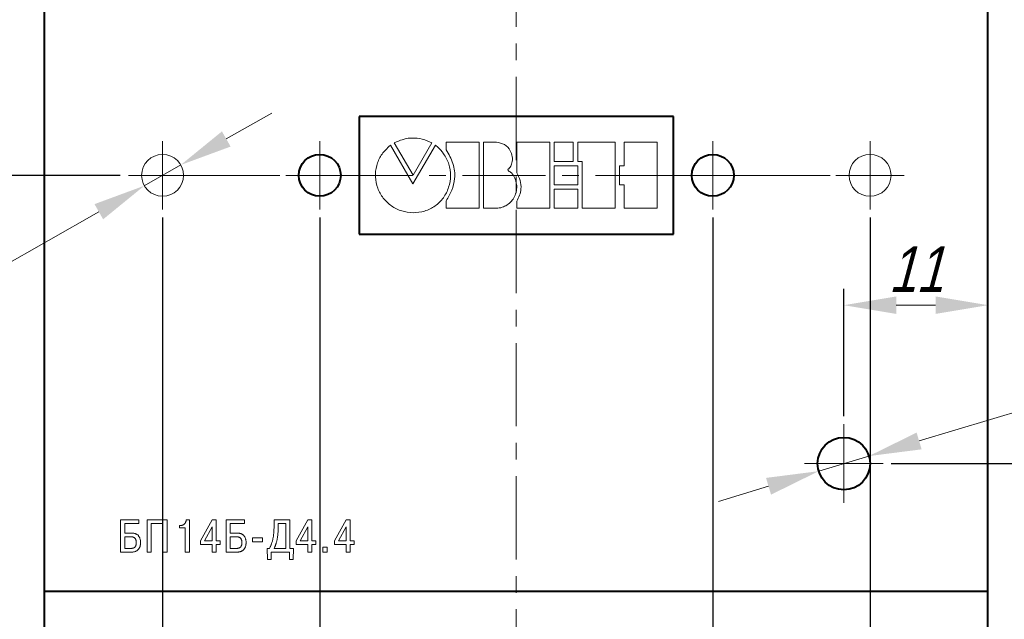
# Model space of a CAD drawing. Header units: millimetres. Extents: x 2146 to 2591, y 1129 to 1436.
# Tile 5 of 10: x 2211 to 2286, y 1296 to 1342. Entities that reach past the tile are written whole.
import ezdxf

# ---------------------------------------------------------------- set-up
doc = ezdxf.new("R2010")
doc.units = ezdxf.units.MM
doc.linetypes.add('ACAD_ISO05W100', pattern=[33, 24, -3, 0, -3, 0, -3])
doc.linetypes.add('CENTER', pattern=[10.16, 6.35, -1.27, 1.27, -1.27])
for name, color, linetype, lineweight in [('main', 5, 'Continuous', 40), ('size', 7, 'Continuous', 13), ('text', 7, 'Continuous', 18), ('ОСЕВЫЕ', 1, 'CENTER', 15)]:
    doc.layers.add(name, color=color, linetype=linetype, lineweight=lineweight)
doc.styles.add('K5_TEXTSTYLE', font='win_eskd.shx', dxfattribs={"width": 0.8, "oblique": 15, "height": 3.5})
doc.dimstyles.new('ISO-25', dxfattribs={"dimtxt": 3.5, "dimasz": 4, "dimexe": 1.25, "dimexo": 0.625, "dimgap": 1, "dimtad": 1, "dimdec": 1, "dimrnd": 0.5, "dimtxsty": 'K5_TEXTSTYLE', "dimcen": 0, "dimclrd": 256, "dimclrt": 256, "dimadec": 0, "dimazin": 2, "dimtfac": 1, "dimtdec": 1, "dimtmove": 0, "dimatfit": 1, "dimfxl": 1, "dimlwd": -1, "dimarcsym": 2})
doc.dimstyles.get("Standard").update_dxf_attribs({"dimtxt": 3.5, "dimasz": 4, "dimexe": 1.25, "dimexo": 0.0625, "dimgap": 1, "dimtad": 1, "dimtoh": 1, "dimdec": 1, "dimrnd": 0.5, "dimtxsty": 'K5_TEXTSTYLE', "dimcen": 0.09, "dimclrd": 256, "dimclrt": 256, "dimadec": 0, "dimazin": 2, "dimtfac": 1, "dimtdec": 1, "dimtmove": 1, "dimatfit": 1, "dimfxl": 1, "dimtolj": 1, "dimtzin": 0, "dimlwd": -1, "dimlwe": -1, "dimarcsym": 0})

# ---------------------------------------------------------------- blocks, each defined once
blk = doc.blocks.new('*D8')
at = {"layer": 'Defpoints', "color": 0}
for p in [(2214.158, 1365.702), (2191.158, 1275.702), (2214.158, 1275.702)]:
    blk.add_point(p, dxfattribs=at)
at = {"layer": 'size', "color": 0, "lineweight": -2}
for p, q in [((2213.533, 1365.702), (2189.908, 1365.702)), ((2213.533, 1275.702), (2189.908, 1275.702))]:
    blk.add_line(p, q, dxfattribs=at)
at = {"layer": 'size'}
blk.add_line((2191.158, 1361.702), (2191.158, 1279.702), dxfattribs=at)
for points in [[(2191.825, 1361.702), (2190.491, 1361.702), (2191.158, 1365.702)], [(2190.491, 1279.702), (2191.825, 1279.702), (2191.158, 1275.702)]]:
    blk.add_solid(points, dxfattribs=at)
at = {"layer": 'size', "linetype": 'ACAD_ISO05W100', "insert": (2188.307, 1320.702), "char_height": 3.5, "attachment_point": 5, "rotation": 90, "style": 'K5_TEXTSTYLE'}
blk.add_mtext('90', dxfattribs=at)
blk = doc.blocks.new('*D19')
at = {"layer": 'Defpoints', "color": 0}
for p in [(2274.158, 1319.793), (2274.158, 1310.702), (2285.158, 1307.702)]:
    blk.add_point(p, dxfattribs=at)
at = {"layer": 'size', "color": 0, "lineweight": -2}
for p, q in [((2274.158, 1311.327), (2274.158, 1321.043)), ((2285.158, 1308.327), (2285.158, 1321.043))]:
    blk.add_line(p, q, dxfattribs=at)
at = {"layer": 'size'}
blk.add_line((2281.158, 1319.793), (2278.158, 1319.793), dxfattribs=at)
for points in [[(2278.158, 1320.46), (2278.158, 1319.126), (2274.158, 1319.793)], [(2281.158, 1319.126), (2281.158, 1320.46), (2285.158, 1319.793)]]:
    blk.add_solid(points, dxfattribs=at)
at = {"layer": 'size', "linetype": 'ACAD_ISO05W100', "insert": (2279.658, 1322.543), "char_height": 3.5, "attachment_point": 5, "style": 'K5_TEXTSTYLE'}
blk.add_mtext('11', dxfattribs=at)
blk = doc.blocks.new('*D20')
at = {"layer": 'Defpoints', "color": 0}
for p in [(2277.158, 1307.702), (2295.158, 1307.702), (2284.158, 1275.702)]:
    blk.add_point(p, dxfattribs=at)
at = {"layer": 'size', "color": 0, "lineweight": -2}
for p, q in [((2277.783, 1307.702), (2296.408, 1307.702)), ((2284.783, 1275.702), (2296.408, 1275.702))]:
    blk.add_line(p, q, dxfattribs=at)
at = {"layer": 'size'}
blk.add_line((2295.158, 1279.702), (2295.158, 1303.702), dxfattribs=at)
for points in [[(2295.825, 1303.702), (2294.491, 1303.702), (2295.158, 1307.702)], [(2294.491, 1279.702), (2295.825, 1279.702), (2295.158, 1275.702)]]:
    blk.add_solid(points, dxfattribs=at)
at = {"layer": 'size', "linetype": 'ACAD_ISO05W100', "insert": (2292.2, 1291.702), "char_height": 3.5, "attachment_point": 5, "rotation": 90, "style": 'K5_TEXTSTYLE'}
blk.add_mtext('32', dxfattribs=at)
blk = doc.blocks.new('*D21')
at = {"layer": 'Defpoints', "color": 0}
for p in [(2276.073, 1308.278), (2272.243, 1307.126)]:
    blk.add_point(p, dxfattribs=at)
at = {"layer": 'size'}
for p, q in [((2295.123, 1314.007), (2279.904, 1309.43)), ((2301.051, 1314.007), (2295.123, 1314.007)), ((2272.243, 1307.126), (2276.073, 1308.278)), ((2268.412, 1305.974), (2264.582, 1304.822))]:
    blk.add_line(p, q, dxfattribs=at)
for points in [[(2279.712, 1310.068), (2280.096, 1308.791), (2276.073, 1308.278)], [(2268.604, 1305.335), (2268.22, 1306.612), (2272.243, 1307.126)]]:
    blk.add_solid(points, dxfattribs=at)
at = {"layer": 'size', "linetype": 'ACAD_ISO05W100', "insert": (2298.587, 1316.757), "char_height": 3.5, "attachment_point": 5, "style": 'K5_TEXTSTYLE'}
blk.add_mtext('\\A1;%%c4', dxfattribs=at)
blk = doc.blocks.new('_Oblique')
at = {"color": 0, "linetype": 'ByBlock', "lineweight": -2}
blk.add_line((-0.5, -0.5), (0.5, 0.5), dxfattribs=at)
blk = doc.blocks.new('*D36')
at = {"layer": 'Defpoints', "color": 0}
for p in [(2222.158, 1327.102), (2234.158, 1327.102), (2222.158, 1250.702)]:
    blk.add_point(p, dxfattribs=at)
at = {"layer": 'size', "color": 0, "lineweight": -2}
for p, q in [((2222.158, 1326.477), (2222.158, 1249.452)), ((2234.158, 1326.477), (2234.158, 1249.452))]:
    blk.add_line(p, q, dxfattribs=at)
at = {"layer": 'size'}
blk.add_line((2230.158, 1250.702), (2222.158, 1250.702), dxfattribs=at)
blk.add_solid([(2230.158, 1250.035), (2230.158, 1251.368), (2234.158, 1250.702)], dxfattribs=at)
at = {"layer": 'size', "xscale": 4, "yscale": 4, "zscale": 4, "rotation": 180}
blk.add_blockref('_Oblique', (2222.158, 1250.702), dxfattribs=at)
at = {"layer": 'size', "linetype": 'ACAD_ISO05W100', "insert": (2228.048, 1253.587), "char_height": 3.5, "attachment_point": 5, "style": 'K5_TEXTSTYLE'}
blk.add_mtext('12', dxfattribs=at)
blk = doc.blocks.new('*D59')
at = {"layer": 'Defpoints', "color": 0}
for p in [(2203.158, 1365.702), (2214.158, 1365.702), (2219.558, 1329.702)]:
    blk.add_point(p, dxfattribs=at)
at = {"layer": 'size', "color": 0, "lineweight": -2}
for p, q in [((2213.533, 1365.702), (2201.908, 1365.702)), ((2218.933, 1329.702), (2201.908, 1329.702))]:
    blk.add_line(p, q, dxfattribs=at)
at = {"layer": 'size'}
blk.add_line((2203.158, 1333.702), (2203.158, 1361.702), dxfattribs=at)
for points in [[(2203.825, 1361.702), (2202.491, 1361.702), (2203.158, 1365.702)], [(2202.491, 1333.702), (2203.825, 1333.702), (2203.158, 1329.702)]]:
    blk.add_solid(points, dxfattribs=at)
at = {"layer": 'size', "linetype": 'ACAD_ISO05W100', "insert": (2200.234, 1347.702), "char_height": 3.5, "attachment_point": 5, "rotation": 90, "style": 'K5_TEXTSTYLE'}
blk.add_mtext('36', dxfattribs=at)
blk = doc.blocks.new('*D85')
at = {"layer": 'Defpoints', "color": 0}
for p in [(2222.158, 1327.102), (2213.158, 1276.702), (2213.158, 1250.702)]:
    blk.add_point(p, dxfattribs=at)
at = {"layer": 'size', "color": 0, "lineweight": -2}
for p, q in [((2222.158, 1326.477), (2222.158, 1249.452)), ((2213.158, 1276.077), (2213.158, 1249.452))]:
    blk.add_line(p, q, dxfattribs=at)
at = {"layer": 'size'}
blk.add_line((2222.158, 1250.702), (2217.158, 1250.702), dxfattribs=at)
blk.add_solid([(2217.158, 1251.368), (2217.158, 1250.035), (2213.158, 1250.702)], dxfattribs=at)
at = {"layer": 'size', "xscale": 4, "yscale": 4, "zscale": 4}
blk.add_blockref('_Oblique', (2222.158, 1250.702), dxfattribs=at)
at = {"layer": 'size', "linetype": 'ACAD_ISO05W100', "insert": (2219.658, 1253.553), "char_height": 3.5, "attachment_point": 5, "style": 'K5_TEXTSTYLE'}
blk.add_mtext('9', dxfattribs=at)
blk = doc.blocks.new('*D86')
at = {"layer": 'Defpoints', "color": 0}
for p in [(2223.548, 1330.495), (2220.768, 1328.909)]:
    blk.add_point(p, dxfattribs=at)
at = {"layer": 'size'}
for p, q in [((2227.022, 1332.477), (2230.496, 1334.46)), ((2223.548, 1330.495), (2220.768, 1328.909)), ((2207.886, 1321.558), (2217.294, 1326.926)), ((2198.679, 1321.558), (2207.886, 1321.558))]:
    blk.add_line(p, q, dxfattribs=at)
for points in [[(2226.691, 1333.056), (2227.352, 1331.898), (2223.548, 1330.495)], [(2217.625, 1326.347), (2216.964, 1327.505), (2220.768, 1328.909)]]:
    blk.add_solid(points, dxfattribs=at)
at = {"layer": 'size', "linetype": 'ACAD_ISO05W100', "insert": (2202.783, 1324.794), "char_height": 3.5, "attachment_point": 5, "style": 'K5_TEXTSTYLE'}
blk.add_mtext('{\\Q0;%%c}3,2', dxfattribs=at)
blk = doc.blocks.new('*D92')
at = {"layer": 'Defpoints', "color": 0}
for p in [(2234.158, 1327.102), (2264.158, 1327.102), (2264.158, 1250.702)]:
    blk.add_point(p, dxfattribs=at)
at = {"layer": 'size', "color": 0, "lineweight": -2}
for p, q in [((2234.158, 1326.477), (2234.158, 1249.452)), ((2264.158, 1326.477), (2264.158, 1249.452))]:
    blk.add_line(p, q, dxfattribs=at)
at = {"layer": 'size'}
blk.add_line((2238.158, 1250.702), (2260.158, 1250.702), dxfattribs=at)
for points in [[(2238.158, 1251.368), (2238.158, 1250.035), (2234.158, 1250.702)], [(2260.158, 1250.035), (2260.158, 1251.368), (2264.158, 1250.702)]]:
    blk.add_solid(points, dxfattribs=at)
at = {"layer": 'size', "linetype": 'ACAD_ISO05W100', "insert": (2249.158, 1253.524), "char_height": 3.5, "attachment_point": 5, "style": 'K5_TEXTSTYLE'}
blk.add_mtext('30', dxfattribs=at)
blk = doc.blocks.new('*D93')
at = {"layer": 'Defpoints', "color": 0}
for p in [(2264.158, 1327.102), (2276.158, 1327.102), (2276.158, 1250.686)]:
    blk.add_point(p, dxfattribs=at)
at = {"layer": 'size', "color": 0, "lineweight": -2}
for p, q in [((2264.158, 1326.477), (2264.158, 1249.436)), ((2276.158, 1326.477), (2276.158, 1249.436))]:
    blk.add_line(p, q, dxfattribs=at)
at = {"layer": 'size'}
blk.add_line((2268.158, 1250.686), (2272.158, 1250.686), dxfattribs=at)
for points in [[(2268.158, 1251.352), (2268.158, 1250.019), (2264.158, 1250.686)], [(2272.158, 1250.019), (2272.158, 1251.352), (2276.158, 1250.686)]]:
    blk.add_solid(points, dxfattribs=at)
at = {"layer": 'size', "linetype": 'ACAD_ISO05W100', "insert": (2270.158, 1253.571), "char_height": 3.5, "attachment_point": 5, "style": 'K5_TEXTSTYLE'}
blk.add_mtext('12', dxfattribs=at)

msp = doc.modelspace()

# ---------------------------------------------------------------- linework, layer by layer
at = {"color": 7, "linetype": 'Continuous', "lineweight": 15}
for p, q in [((2239.552, 1331.996), (2239.426, 1331.894)), ((2241.271, 1329.047), (2239.552, 1331.996)), ((2240.023, 1332.263), (2239.844, 1332.174)), ((2239.844, 1332.174), (2241.275, 1329.704)), ((2242.994, 1331.999), (2241.271, 1329.047)), ((2241.275, 1329.704), (2242.711, 1332.174)), ((2243.805, 1332.229), (2243.805, 1331.645)), ((2246.332, 1332.229), (2243.805, 1332.229)), ((2246.332, 1327.189), (2246.332, 1332.229)), ((2247.648, 1332.228), (2246.668, 1332.228)), ((2246.668, 1332.228), (2246.668, 1327.188)), ((2251.715, 1332.228), (2249.19, 1332.228)), ((2249.19, 1332.228), (2249.19, 1329.892)), ((2251.715, 1327.188), (2251.715, 1332.228)), ((2252.054, 1332.226), (2252.054, 1330.765)), ((2253.509, 1332.226), (2252.054, 1332.226)), ((2253.509, 1330.765), (2253.509, 1332.226)), ((2253.844, 1332.226), (2253.844, 1330.765)), ((2256.707, 1332.226), (2253.844, 1332.226)), ((2256.707, 1327.186), (2256.707, 1332.226)), ((2259.908, 1332.225), (2257.383, 1332.225)), ((2257.383, 1332.225), (2257.383, 1330.427)), ((2259.908, 1327.185), (2259.908, 1332.225)), ((2252.054, 1330.765), (2253.509, 1330.765)), ((2252.054, 1330.427), (2252.054, 1328.983)), ((2253.845, 1330.427), (2252.054, 1330.427)), ((2253.844, 1330.765), (2254.18, 1330.765)), ((2253.845, 1328.983), (2253.845, 1330.427)), ((2254.18, 1330.765), (2254.18, 1327.186)), ((2257.383, 1330.427), (2257.045, 1330.427)), ((2257.045, 1330.427), (2257.045, 1328.983)), ((2252.054, 1328.983), (2253.845, 1328.983)), ((2257.045, 1328.983), (2257.383, 1328.983)), ((2257.383, 1328.983), (2257.383, 1327.185)), ((2252.054, 1328.647), (2252.054, 1327.187)), ((2253.845, 1328.647), (2252.054, 1328.647)), ((2253.845, 1327.187), (2253.845, 1328.647)), ((2243.805, 1327.758), (2243.805, 1327.189)), ((2243.805, 1327.189), (2246.332, 1327.189)), ((2246.668, 1327.188), (2247.648, 1327.188)), ((2249.19, 1327.726), (2249.19, 1327.188)), ((2249.19, 1327.188), (2251.715, 1327.188)), ((2252.054, 1327.187), (2253.845, 1327.187)), ((2254.18, 1327.186), (2256.707, 1327.186)), ((2257.383, 1327.185), (2259.908, 1327.185))]:
    msp.add_line(p, q, dxfattribs=at)
for points, knots in [([(2242.711, 1332.174), (2242.473, 1332.283), (2241.997, 1332.499), (2241.264, 1332.58), (2240.594, 1332.493), (2240.214, 1332.34), (2240.023, 1332.263)], [0, 0, 0, 0, 0.280022, 0.559754, 0.779825, 1, 1, 1, 1]), ([(2239.426, 1331.894), (2239.221, 1331.687), (2238.81, 1331.271), (2238.462, 1330.453), (2238.366, 1329.578), (2238.542, 1328.712), (2238.971, 1327.94), (2239.61, 1327.335), (2240.402, 1326.928), (2240.984, 1326.877), (2241.275, 1326.852)], [0, 0, 0, 0, 0.124998, 0.249974, 0.374943, 0.499952, 0.624961, 0.74998, 0.87499, 1, 1, 1, 1]), ([(2241.275, 1326.852), (2241.574, 1326.875), (2242.171, 1326.921), (2242.992, 1327.325), (2243.637, 1327.965), (2244.029, 1328.783), (2244.19, 1329.673), (2244.062, 1330.575), (2243.726, 1331.197), (2243.425, 1331.591), (2243.231, 1331.819), (2243.073, 1331.939), (2242.994, 1331.999)], [0, 0, 0, 0, 0.1250634, 0.2500192, 0.3749342, 0.4999313, 0.6250751, 0.7498327, 0.8749095, 0.9167205, 0.9585215, 1, 1, 1, 1]), ([(2247.648, 1327.188), (2247.79, 1327.205), (2248.075, 1327.238), (2248.469, 1327.427), (2248.797, 1327.709), (2249.047, 1328.085), (2249.189, 1328.533), (2249.202, 1329.024), (2249.058, 1329.482), (2248.866, 1329.87), (2248.625, 1329.997), (2248.537, 1330.075), (2248.521, 1330.103), (2248.52, 1330.128), (2248.527, 1330.146), (2248.546, 1330.175), (2248.601, 1330.23), (2248.737, 1330.366), (2248.852, 1330.687), (2248.885, 1331.133), (2248.706, 1331.646), (2248.289, 1332.11), (2247.861, 1332.189), (2247.648, 1332.228)], [0, 0, 0, 0, 0.062529, 0.125055, 0.187556, 0.250061, 0.320335, 0.390608, 0.46086, 0.530548, 0.570843, 0.576992, 0.581962, 0.584538, 0.58733, 0.590517, 0.599507, 0.621456, 0.673857, 0.743902, 0.814008, 0.907039, 1, 1, 1, 1]), ([(2247.648, 1327.188), (2247.79, 1327.205), (2248.075, 1327.238), (2248.469, 1327.427), (2248.797, 1327.709), (2249.047, 1328.085), (2249.189, 1328.533), (2249.202, 1329.024), (2249.058, 1329.482), (2248.866, 1329.87), (2248.625, 1329.997), (2248.537, 1330.075), (2248.521, 1330.103), (2248.52, 1330.128), (2248.527, 1330.146), (2248.546, 1330.175), (2248.601, 1330.23), (2248.737, 1330.366), (2248.852, 1330.687), (2248.885, 1331.133), (2248.706, 1331.646), (2248.289, 1332.11), (2247.861, 1332.189), (2247.648, 1332.228)], [0, 0, 0, 0, 0.062529, 0.125055, 0.187556, 0.250061, 0.320335, 0.390608, 0.46086, 0.530548, 0.570843, 0.576992, 0.581962, 0.584538, 0.58733, 0.590517, 0.599507, 0.621456, 0.673857, 0.743902, 0.814008, 0.907039, 1, 1, 1, 1]), ([(2243.805, 1331.645), (2244.005, 1331.309), (2244.404, 1330.637), (2244.519, 1329.528), (2244.278, 1328.545), (2243.963, 1328.02), (2243.805, 1327.758)], [0, 0, 0, 0, 0.280084, 0.559394, 0.779539, 1, 1, 1, 1]), ([(2243.805, 1331.645), (2244.005, 1331.309), (2244.404, 1330.637), (2244.519, 1329.528), (2244.278, 1328.545), (2243.963, 1328.02), (2243.805, 1327.758)], [0, 0, 0, 0, 0.280084, 0.559394, 0.779539, 1, 1, 1, 1]), ([(2249.19, 1329.892), (2249.292, 1329.702), (2249.495, 1329.323), (2249.546, 1328.714), (2249.427, 1328.172), (2249.269, 1327.874), (2249.19, 1327.726)], [0, 0, 0, 0, 0.279986, 0.559455, 0.779611, 1, 1, 1, 1]), ([(2249.19, 1329.892), (2249.292, 1329.702), (2249.495, 1329.323), (2249.546, 1328.714), (2249.427, 1328.172), (2249.269, 1327.874), (2249.19, 1327.726)], [0, 0, 0, 0, 0.279986, 0.559455, 0.779611, 1, 1, 1, 1])]:
    msp.add_open_spline(points, degree=3, knots=knots, dxfattribs=at)
at = {"layer": 'main'}
for p, q in [((2213.158, 1297.952), (2213.158, 1343.452)), ((2285.158, 1297.952), (2285.158, 1343.452)), ((2237.158, 1334.202), (2237.158, 1325.202)), ((2261.158, 1334.202), (2237.158, 1334.202)), ((2261.158, 1334.202), (2237.158, 1334.202)), ((2237.158, 1334.202), (2237.158, 1325.202)), ((2261.158, 1325.202), (2261.158, 1334.202)), ((2261.158, 1325.202), (2261.158, 1334.202)), ((2237.158, 1325.202), (2261.158, 1325.202)), ((2237.158, 1325.202), (2261.158, 1325.202)), ((2285.158, 1297.952), (2213.158, 1297.952)), ((2213.158, 1286.952), (2213.158, 1297.952)), ((2285.158, 1286.952), (2285.158, 1297.952))]:
    msp.add_line(p, q, dxfattribs=at)
at = {"layer": 'main', "linetype": 'Continuous', "lineweight": 15}
for centre in [(2222.158, 1329.702), (2276.158, 1329.702)]:
    msp.add_circle(centre, 1.6, dxfattribs=at)
at = {"layer": 'main'}
for centre, radius in [((2234.158, 1329.702), 1.6), ((2264.158, 1329.702), 1.6), ((2274.158, 1307.702), 2)]:
    msp.add_circle(centre, radius, dxfattribs=at)
at = {"layer": 'text'}
for p, q in [((2239.552, 1331.996), (2239.426, 1331.894)), ((2241.271, 1329.047), (2239.552, 1331.996)), ((2240.023, 1332.263), (2239.844, 1332.174)), ((2239.844, 1332.174), (2241.275, 1329.704)), ((2242.994, 1331.999), (2241.271, 1329.047)), ((2241.275, 1329.704), (2242.711, 1332.174)), ((2246.332, 1332.229), (2243.805, 1332.229)), ((2243.805, 1332.229), (2243.805, 1331.645)), ((2246.332, 1327.189), (2246.332, 1332.229)), ((2247.648, 1332.228), (2246.668, 1332.228)), ((2246.668, 1332.228), (2246.668, 1327.188)), ((2251.715, 1332.228), (2249.19, 1332.228)), ((2249.19, 1332.228), (2249.19, 1329.892)), ((2251.715, 1327.188), (2251.715, 1332.228)), ((2253.509, 1332.226), (2252.054, 1332.226)), ((2252.054, 1332.226), (2252.054, 1330.765)), ((2253.509, 1330.765), (2253.509, 1332.226)), ((2256.707, 1332.226), (2253.844, 1332.226)), ((2253.844, 1332.226), (2253.844, 1330.765)), ((2256.707, 1327.186), (2256.707, 1332.226)), ((2259.908, 1332.225), (2257.383, 1332.225)), ((2257.383, 1332.225), (2257.383, 1330.427)), ((2259.908, 1327.185), (2259.908, 1332.225)), ((2252.054, 1330.765), (2253.509, 1330.765)), ((2253.845, 1330.427), (2252.054, 1330.427)), ((2252.054, 1330.427), (2252.054, 1328.983)), ((2253.844, 1330.765), (2254.18, 1330.765)), ((2253.845, 1328.983), (2253.845, 1330.427)), ((2254.18, 1330.765), (2254.18, 1327.186)), ((2257.383, 1330.427), (2257.045, 1330.427)), ((2257.045, 1330.427), (2257.045, 1328.983)), ((2252.054, 1328.983), (2253.845, 1328.983)), ((2257.045, 1328.983), (2257.383, 1328.983)), ((2257.383, 1328.983), (2257.383, 1327.185)), ((2253.845, 1328.647), (2252.054, 1328.647)), ((2252.054, 1328.647), (2252.054, 1327.187)), ((2253.845, 1327.187), (2253.845, 1328.647)), ((2243.805, 1327.758), (2243.805, 1327.189)), ((2243.805, 1327.189), (2246.332, 1327.189)), ((2246.668, 1327.188), (2247.648, 1327.188)), ((2249.19, 1327.726), (2249.19, 1327.188)), ((2249.19, 1327.188), (2251.715, 1327.188)), ((2252.054, 1327.187), (2253.845, 1327.187)), ((2254.18, 1327.186), (2256.707, 1327.186)), ((2257.383, 1327.185), (2259.908, 1327.185))]:
    msp.add_line(p, q, dxfattribs=at)
at = {"layer": 'text', "linetype": 'Continuous', "lineweight": 15}
for p, q in [((2220.351, 1303.421), (2218.958, 1303.421)), ((2218.958, 1303.421), (2218.958, 1300.952)), ((2219.272, 1302.402), (2219.272, 1303.143)), ((2219.272, 1303.143), (2220.351, 1303.143)), ((2220.351, 1303.143), (2220.351, 1303.421)), ((2222.503, 1303.421), (2220.986, 1303.421)), ((2220.986, 1303.421), (2220.986, 1300.952)), ((2221.3, 1300.952), (2221.3, 1303.143)), ((2221.3, 1303.143), (2222.189, 1303.143)), ((2222.189, 1303.143), (2222.189, 1300.952)), ((2222.503, 1300.952), (2222.503, 1303.421)), ((2224.209, 1303.421), (2223.969, 1303.421)), ((2224.209, 1300.952), (2224.209, 1303.421)), ((2225.945, 1303.421), (2225.059, 1301.798)), ((2226.259, 1303.421), (2225.945, 1303.421)), ((2226.259, 1301.802), (2226.259, 1303.421)), ((2228.41, 1303.421), (2227.017, 1303.421)), ((2227.017, 1303.421), (2227.017, 1300.952)), ((2227.331, 1302.402), (2227.331, 1303.143)), ((2227.331, 1303.143), (2228.41, 1303.143)), ((2228.41, 1303.143), (2228.41, 1303.421)), ((2231.877, 1303.421), (2230.667, 1303.421)), ((2230.667, 1303.421), (2230.667, 1302.913)), ((2231.563, 1303.143), (2230.981, 1303.143)), ((2230.981, 1303.143), (2230.981, 1302.836)), ((2231.563, 1301.23), (2231.563, 1303.143)), ((2231.877, 1301.23), (2231.877, 1303.421)), ((2233.242, 1303.421), (2232.357, 1301.798)), ((2233.556, 1303.421), (2233.242, 1303.421)), ((2233.556, 1301.802), (2233.556, 1303.421)), ((2236.168, 1303.421), (2235.282, 1301.798)), ((2236.482, 1303.421), (2236.168, 1303.421)), ((2236.482, 1301.802), (2236.482, 1303.421)), ((2219.78, 1302.402), (2219.272, 1302.402)), ((2219.823, 1302.401), (2219.78, 1302.402)), ((2223.465, 1302.98), (2223.465, 1302.807)), ((2223.553, 1302.98), (2223.465, 1302.98)), ((2223.465, 1302.807), (2223.895, 1302.807)), ((2223.596, 1302.982), (2223.553, 1302.98)), ((2223.895, 1302.807), (2223.895, 1300.952)), ((2225.945, 1302.881), (2225.359, 1301.802)), ((2225.945, 1301.802), (2225.945, 1302.881)), ((2227.839, 1302.402), (2227.331, 1302.402)), ((2227.882, 1302.401), (2227.839, 1302.402)), ((2230.981, 1302.836), (2230.98, 1302.682)), ((2233.242, 1302.881), (2232.657, 1301.802)), ((2233.242, 1301.802), (2233.242, 1302.881)), ((2236.168, 1302.881), (2235.582, 1301.802)), ((2236.168, 1301.802), (2236.168, 1302.881)), ((2219.731, 1302.123), (2219.272, 1302.123)), ((2219.272, 1302.123), (2219.272, 1301.23)), ((2225.059, 1301.798), (2225.059, 1301.52)), ((2225.359, 1301.802), (2225.945, 1301.802)), ((2226.555, 1301.802), (2226.259, 1301.802)), ((2226.555, 1301.52), (2226.555, 1301.802)), ((2227.331, 1302.123), (2227.331, 1301.23)), ((2227.789, 1302.123), (2227.331, 1302.123)), ((2229.024, 1302.045), (2229.024, 1301.745)), ((2229.793, 1302.045), (2229.024, 1302.045)), ((2229.024, 1301.745), (2229.793, 1301.745)), ((2229.793, 1301.745), (2229.793, 1302.045)), ((2232.357, 1301.798), (2232.357, 1301.52)), ((2232.657, 1301.802), (2233.242, 1301.802)), ((2233.853, 1301.802), (2233.556, 1301.802)), ((2233.853, 1301.52), (2233.853, 1301.802)), ((2235.282, 1301.798), (2235.282, 1301.52)), ((2235.582, 1301.802), (2236.168, 1301.802)), ((2236.778, 1301.802), (2236.482, 1301.802)), ((2236.778, 1301.52), (2236.778, 1301.802)), ((2218.958, 1300.952), (2219.783, 1300.952)), ((2219.272, 1301.23), (2219.731, 1301.23)), ((2219.731, 1301.23), (2219.76, 1301.231)), ((2220.986, 1300.952), (2221.3, 1300.952)), ((2222.189, 1300.952), (2222.503, 1300.952)), ((2223.895, 1300.952), (2224.209, 1300.952)), ((2225.059, 1301.52), (2225.945, 1301.52)), ((2225.945, 1301.52), (2225.945, 1300.952)), ((2225.945, 1300.952), (2226.259, 1300.952)), ((2226.259, 1301.52), (2226.555, 1301.52)), ((2226.259, 1300.952), (2226.259, 1301.52)), ((2227.017, 1300.952), (2227.842, 1300.952)), ((2227.331, 1301.23), (2227.789, 1301.23)), ((2227.789, 1301.23), (2227.819, 1301.231)), ((2230.318, 1301.23), (2230.141, 1301.23)), ((2230.141, 1301.23), (2230.162, 1300.394)), ((2230.359, 1301.308), (2230.318, 1301.23)), ((2230.445, 1300.394), (2230.445, 1300.952)), ((2230.445, 1300.952), (2231.846, 1300.952)), ((2230.667, 1301.23), (2231.563, 1301.23)), ((2231.846, 1300.952), (2231.846, 1300.394)), ((2232.149, 1301.23), (2231.877, 1301.23)), ((2232.128, 1300.394), (2232.149, 1301.23)), ((2232.357, 1301.52), (2233.242, 1301.52)), ((2233.242, 1301.52), (2233.242, 1300.952)), ((2233.242, 1300.952), (2233.556, 1300.952)), ((2233.556, 1300.952), (2233.556, 1301.52)), ((2233.556, 1301.52), (2233.853, 1301.52)), ((2234.713, 1301.336), (2234.388, 1301.336)), ((2234.388, 1301.336), (2234.388, 1300.952)), ((2234.388, 1300.952), (2234.713, 1300.952)), ((2234.713, 1300.952), (2234.713, 1301.336)), ((2235.282, 1301.52), (2236.168, 1301.52)), ((2236.168, 1301.52), (2236.168, 1300.952)), ((2236.168, 1300.952), (2236.482, 1300.952)), ((2236.482, 1300.952), (2236.482, 1301.52)), ((2236.482, 1301.52), (2236.778, 1301.52)), ((2230.162, 1300.394), (2230.445, 1300.394)), ((2231.846, 1300.394), (2232.128, 1300.394))]:
    msp.add_line(p, q, dxfattribs=at)
at = {"layer": 'text'}
for points, knots in [([(2242.711, 1332.174), (2242.473, 1332.283), (2241.997, 1332.499), (2241.264, 1332.58), (2240.594, 1332.493), (2240.214, 1332.34), (2240.023, 1332.263)], [0, 0, 0, 0, 0.280022, 0.559754, 0.779825, 1, 1, 1, 1]), ([(2239.426, 1331.894), (2239.221, 1331.687), (2238.81, 1331.271), (2238.462, 1330.453), (2238.366, 1329.578), (2238.542, 1328.712), (2238.971, 1327.94), (2239.61, 1327.335), (2240.402, 1326.928), (2240.984, 1326.877), (2241.275, 1326.852)], [0, 0, 0, 0, 0.124998, 0.249974, 0.374943, 0.499952, 0.624961, 0.74998, 0.87499, 1, 1, 1, 1]), ([(2241.275, 1326.852), (2241.574, 1326.875), (2242.171, 1326.921), (2242.992, 1327.325), (2243.637, 1327.965), (2244.029, 1328.783), (2244.19, 1329.673), (2244.062, 1330.575), (2243.726, 1331.197), (2243.425, 1331.591), (2243.231, 1331.819), (2243.073, 1331.939), (2242.994, 1331.999)], [0, 0, 0, 0, 0.1250634, 0.2500192, 0.3749342, 0.4999313, 0.6250751, 0.7498327, 0.8749095, 0.9167205, 0.9585215, 1, 1, 1, 1]), ([(2247.648, 1327.188), (2247.79, 1327.205), (2248.075, 1327.238), (2248.469, 1327.427), (2248.797, 1327.709), (2249.047, 1328.085), (2249.189, 1328.533), (2249.202, 1329.024), (2249.058, 1329.482), (2248.866, 1329.87), (2248.625, 1329.997), (2248.537, 1330.075), (2248.521, 1330.103), (2248.52, 1330.128), (2248.527, 1330.146), (2248.546, 1330.175), (2248.601, 1330.23), (2248.737, 1330.366), (2248.852, 1330.687), (2248.885, 1331.133), (2248.706, 1331.646), (2248.289, 1332.11), (2247.861, 1332.189), (2247.648, 1332.228)], [0, 0, 0, 0, 0.062529, 0.125055, 0.187556, 0.250061, 0.320335, 0.390608, 0.46086, 0.530548, 0.570843, 0.576992, 0.581962, 0.584538, 0.58733, 0.590517, 0.599507, 0.621456, 0.673857, 0.743902, 0.814008, 0.907039, 1, 1, 1, 1]), ([(2247.648, 1327.188), (2247.79, 1327.205), (2248.075, 1327.238), (2248.469, 1327.427), (2248.797, 1327.709), (2249.047, 1328.085), (2249.189, 1328.533), (2249.202, 1329.024), (2249.058, 1329.482), (2248.866, 1329.87), (2248.625, 1329.997), (2248.537, 1330.075), (2248.521, 1330.103), (2248.52, 1330.128), (2248.527, 1330.146), (2248.546, 1330.175), (2248.601, 1330.23), (2248.737, 1330.366), (2248.852, 1330.687), (2248.885, 1331.133), (2248.706, 1331.646), (2248.289, 1332.11), (2247.861, 1332.189), (2247.648, 1332.228)], [0, 0, 0, 0, 0.062529, 0.125055, 0.187556, 0.250061, 0.320335, 0.390608, 0.46086, 0.530548, 0.570843, 0.576992, 0.581962, 0.584538, 0.58733, 0.590517, 0.599507, 0.621456, 0.673857, 0.743902, 0.814008, 0.907039, 1, 1, 1, 1]), ([(2243.805, 1331.645), (2244.005, 1331.309), (2244.404, 1330.637), (2244.519, 1329.528), (2244.278, 1328.545), (2243.963, 1328.02), (2243.805, 1327.758)], [0, 0, 0, 0, 0.280084, 0.559394, 0.779539, 1, 1, 1, 1]), ([(2243.805, 1331.645), (2244.005, 1331.309), (2244.404, 1330.637), (2244.519, 1329.528), (2244.278, 1328.545), (2243.963, 1328.02), (2243.805, 1327.758)], [0, 0, 0, 0, 0.280084, 0.559394, 0.779539, 1, 1, 1, 1]), ([(2249.19, 1329.892), (2249.292, 1329.702), (2249.495, 1329.323), (2249.546, 1328.714), (2249.427, 1328.172), (2249.269, 1327.874), (2249.19, 1327.726)], [0, 0, 0, 0, 0.279986, 0.559455, 0.779611, 1, 1, 1, 1]), ([(2249.19, 1329.892), (2249.292, 1329.702), (2249.495, 1329.323), (2249.546, 1328.714), (2249.427, 1328.172), (2249.269, 1327.874), (2249.19, 1327.726)], [0, 0, 0, 0, 0.279986, 0.559455, 0.779611, 1, 1, 1, 1])]:
    msp.add_open_spline(points, degree=3, knots=knots, dxfattribs=at)
at = {"layer": 'text', "linetype": 'Continuous', "lineweight": 15}
for points, knots in [([(2223.969, 1303.421), (2223.968, 1303.406), (2223.965, 1303.377), (2223.955, 1303.333), (2223.944, 1303.291), (2223.928, 1303.251), (2223.911, 1303.212), (2223.89, 1303.176), (2223.866, 1303.142), (2223.84, 1303.11), (2223.812, 1303.081), (2223.781, 1303.056), (2223.748, 1303.033), (2223.712, 1303.015), (2223.675, 1302.999), (2223.636, 1302.988), (2223.609, 1302.984), (2223.596, 1302.982)], [0, 0, 0, 0, 0.071997, 0.142853, 0.212989, 0.281789, 0.349958, 0.417067, 0.483417, 0.548711, 0.613514, 0.677577, 0.741388, 0.805248, 0.869125, 0.934047, 1, 1, 1, 1]), ([(2219.783, 1300.952), (2219.817, 1300.953), (2219.881, 1300.954), (2219.973, 1300.967), (2220.055, 1300.988), (2220.129, 1301.016), (2220.194, 1301.05), (2220.251, 1301.091), (2220.3, 1301.137), (2220.342, 1301.187), (2220.377, 1301.241), (2220.406, 1301.298), (2220.429, 1301.357), (2220.447, 1301.419), (2220.46, 1301.481), (2220.469, 1301.543), (2220.474, 1301.606), (2220.476, 1301.688), (2220.472, 1301.786), (2220.457, 1301.895), (2220.432, 1301.991), (2220.399, 1302.074), (2220.36, 1302.145), (2220.314, 1302.205), (2220.264, 1302.255), (2220.21, 1302.296), (2220.153, 1302.328), (2220.095, 1302.353), (2220.037, 1302.372), (2219.98, 1302.385), (2219.925, 1302.394), (2219.873, 1302.399), (2219.839, 1302.4), (2219.823, 1302.401)], [0, 0, 0, 0, 0.044864, 0.085654, 0.123094, 0.157717, 0.19015, 0.220906, 0.250547, 0.27944, 0.307925, 0.336295, 0.364614, 0.392883, 0.421095, 0.449227, 0.477035, 0.50445, 0.558962, 0.607567, 0.65103, 0.690328, 0.726088, 0.759334, 0.790526, 0.820466, 0.8492, 0.877093, 0.904079, 0.930219, 0.95508, 0.978471, 1, 1, 1, 1]), ([(2227.842, 1300.952), (2227.876, 1300.953), (2227.94, 1300.954), (2228.032, 1300.967), (2228.114, 1300.988), (2228.188, 1301.016), (2228.253, 1301.05), (2228.309, 1301.091), (2228.359, 1301.137), (2228.4, 1301.187), (2228.436, 1301.241), (2228.465, 1301.298), (2228.488, 1301.357), (2228.506, 1301.419), (2228.519, 1301.481), (2228.528, 1301.543), (2228.533, 1301.606), (2228.534, 1301.688), (2228.531, 1301.786), (2228.515, 1301.895), (2228.491, 1301.991), (2228.458, 1302.074), (2228.419, 1302.145), (2228.373, 1302.205), (2228.322, 1302.255), (2228.268, 1302.296), (2228.212, 1302.328), (2228.154, 1302.353), (2228.096, 1302.372), (2228.039, 1302.385), (2227.984, 1302.394), (2227.932, 1302.399), (2227.898, 1302.4), (2227.882, 1302.401)], [0, 0, 0, 0, 0.044864, 0.085654, 0.123094, 0.157717, 0.19015, 0.220906, 0.250547, 0.27944, 0.307925, 0.336295, 0.364614, 0.392883, 0.421095, 0.449227, 0.477035, 0.50445, 0.558962, 0.607567, 0.65103, 0.690328, 0.726088, 0.759334, 0.790526, 0.820466, 0.8492, 0.877093, 0.904079, 0.930219, 0.95508, 0.978471, 1, 1, 1, 1]), ([(2230.667, 1302.913), (2230.667, 1302.865), (2230.667, 1302.772), (2230.662, 1302.636), (2230.655, 1302.505), (2230.645, 1302.38), (2230.632, 1302.261), (2230.616, 1302.147), (2230.598, 1302.038), (2230.577, 1301.934), (2230.553, 1301.834), (2230.527, 1301.738), (2230.498, 1301.645), (2230.467, 1301.557), (2230.434, 1301.471), (2230.398, 1301.388), (2230.372, 1301.335), (2230.359, 1301.308)], [0, 0, 0, 0, 0.08669, 0.16948, 0.248649, 0.324373, 0.396986, 0.466625, 0.533575, 0.597963, 0.660307, 0.720497, 0.778976, 0.835918, 0.891584, 0.946205, 1, 1, 1, 1]), ([(2230.98, 1302.682), (2230.978, 1302.634), (2230.975, 1302.54), (2230.967, 1302.403), (2230.956, 1302.275), (2230.943, 1302.154), (2230.927, 1302.041), (2230.908, 1301.935), (2230.887, 1301.835), (2230.865, 1301.741), (2230.841, 1301.654), (2230.815, 1301.572), (2230.787, 1301.495), (2230.759, 1301.422), (2230.729, 1301.355), (2230.699, 1301.291), (2230.678, 1301.25), (2230.667, 1301.23)], [0, 0, 0, 0, 0.096619, 0.187797, 0.273662, 0.354651, 0.430895, 0.502897, 0.570665, 0.634841, 0.695395, 0.75278, 0.807108, 0.85882, 0.908039, 0.955051, 1, 1, 1, 1]), ([(2219.76, 1301.231), (2219.771, 1301.231), (2219.793, 1301.232), (2219.827, 1301.236), (2219.862, 1301.241), (2219.897, 1301.249), (2219.933, 1301.261), (2219.968, 1301.276), (2220.002, 1301.296), (2220.034, 1301.32), (2220.064, 1301.35), (2220.091, 1301.386), (2220.114, 1301.428), (2220.133, 1301.476), (2220.147, 1301.532), (2220.156, 1301.596), (2220.158, 1301.665), (2220.156, 1301.736), (2220.147, 1301.802), (2220.133, 1301.861), (2220.115, 1301.912), (2220.092, 1301.956), (2220.066, 1301.994), (2220.036, 1302.026), (2220.004, 1302.051), (2219.971, 1302.072), (2219.936, 1302.089), (2219.9, 1302.101), (2219.865, 1302.111), (2219.829, 1302.117), (2219.795, 1302.121), (2219.762, 1302.122), (2219.741, 1302.123), (2219.731, 1302.123)], [0, 0, 0, 0, 0.02321, 0.047667, 0.073125, 0.099442, 0.126351, 0.15388, 0.181822, 0.210662, 0.240748, 0.272454, 0.306613, 0.343872, 0.384957, 0.430702, 0.482078, 0.535537, 0.583402, 0.62627, 0.665174, 0.700432, 0.733289, 0.764008, 0.793478, 0.821744, 0.849406, 0.876526, 0.903085, 0.928804, 0.953808, 0.977605, 1, 1, 1, 1]), ([(2227.819, 1301.231), (2227.83, 1301.231), (2227.852, 1301.232), (2227.886, 1301.236), (2227.921, 1301.241), (2227.956, 1301.249), (2227.992, 1301.261), (2228.027, 1301.276), (2228.06, 1301.296), (2228.093, 1301.32), (2228.123, 1301.35), (2228.15, 1301.386), (2228.172, 1301.428), (2228.192, 1301.476), (2228.206, 1301.532), (2228.215, 1301.596), (2228.217, 1301.665), (2228.215, 1301.736), (2228.206, 1301.802), (2228.192, 1301.861), (2228.173, 1301.912), (2228.151, 1301.956), (2228.124, 1301.994), (2228.095, 1302.026), (2228.063, 1302.051), (2228.03, 1302.072), (2227.995, 1302.089), (2227.959, 1302.101), (2227.924, 1302.111), (2227.888, 1302.117), (2227.854, 1302.121), (2227.821, 1302.122), (2227.8, 1302.123), (2227.789, 1302.123)], [0, 0, 0, 0, 0.02321, 0.047667, 0.073125, 0.099442, 0.126351, 0.15388, 0.181822, 0.210662, 0.240748, 0.272454, 0.306613, 0.343872, 0.384957, 0.430702, 0.482078, 0.535537, 0.583402, 0.62627, 0.665174, 0.700432, 0.733289, 0.764008, 0.793478, 0.821744, 0.849406, 0.876526, 0.903085, 0.928804, 0.953808, 0.977605, 1, 1, 1, 1])]:
    msp.add_open_spline(points, degree=3, knots=knots, dxfattribs=at)
at = {"layer": 'ОСЕВЫЕ'}
for p, q in [((2249.158, 1367.702), (2249.158, 1270.702)), ((2222.158, 1327.102), (2222.158, 1332.302)), ((2234.158, 1327.102), (2234.158, 1332.302)), ((2264.158, 1327.102), (2264.158, 1332.302)), ((2276.158, 1327.102), (2276.158, 1332.302)), ((2219.558, 1329.702), (2224.758, 1329.702)), ((2224.758, 1329.702), (2231.558, 1329.702)), ((2231.558, 1329.702), (2236.758, 1329.702)), ((2261.558, 1329.702), (2236.758, 1329.702)), ((2261.558, 1329.702), (2266.758, 1329.702)), ((2266.758, 1329.702), (2273.558, 1329.702)), ((2273.558, 1329.702), (2278.758, 1329.702)), ((2274.158, 1310.702), (2274.158, 1304.702)), ((2271.158, 1307.702), (2277.158, 1307.702))]:
    msp.add_line(p, q, dxfattribs=at)

# ---------------------------------------------------------------- dimensions: what is measured, and where the dimension line sits
at = {"layer": 'size'}
for base, p1, p2, picture, middle in [((2191.158, 1275.702), (2214.158, 1365.702), (2214.158, 1275.702), '*D8', (2188.307, 1320.702)), ((2295.158, 1307.702), (2284.158, 1275.702), (2277.158, 1307.702), '*D20', (2292.2, 1291.702))]:
    dim = msp.add_linear_dim(base=base, p1=p1, p2=p2, angle=90, dimstyle='ISO-25', dxfattribs=at)
    dim.commit()
    dim.dimension.update_dxf_attribs({"geometry": picture, "text_midpoint": middle})
dim = msp.add_linear_dim(base=(2203.158, 1365.702), p1=(2219.558, 1329.702), p2=(2214.158, 1365.702), angle=90, dimstyle='ISO-25', override={"dimlfac": 1, "dimtxsty": 'K5_TEXTSTYLE', "dimsah": 1, "dimtolj": 0}, dxfattribs=at)
dim.commit()
dim.dimension.update_dxf_attribs({"geometry": '*D59', "text_midpoint": (2200.234, 1347.702)})
dim = msp.add_diameter_dim_2p(p1=(2223.548, 1330.495), p2=(2220.768, 1328.909), text='{\\Q0;%%c}3,2', dimstyle='Standard', override={"dimlfac": 1, "dimtxsty": 'K5_TEXTSTYLE', "dimsah": 1, "dimse1": 1, "dimse2": 1, "dimtmove": 1, "dimtolj": 0}, dxfattribs=at)
dim.commit()
dim.dimension.update_dxf_attribs({"geometry": '*D86', "text_midpoint": (2207.886, 1321.558), "dimtype": 163})
for base, p1, p2, override, picture, middle in [((2213.158, 1250.702), (2222.158, 1327.102), (2213.158, 1276.702), {"dimlfac": 1, "dimtxsty": 'K5_TEXTSTYLE', "dimblk1": 'Oblique', "dimsah": 1, "dimtolj": 0}, '*D85', (2219.658, 1253.553)), ((2264.158, 1250.702), (2234.158, 1327.102), (2264.158, 1327.102), {"dimlfac": 1, "dimtxsty": 'K5_TEXTSTYLE', "dimsah": 1, "dimtolj": 0}, '*D92', (2249.158, 1253.524)), ((2276.158, 1250.686), (2264.158, 1327.102), (2276.158, 1327.102), {"dimlfac": 1, "dimtxsty": 'K5_TEXTSTYLE', "dimsah": 1, "dimtolj": 0}, '*D93', (2270.158, 1253.571))]:
    dim = msp.add_linear_dim(base=base, p1=p1, p2=p2, dimstyle='ISO-25', override=override, dxfattribs=at)
    dim.commit()
    dim.dimension.update_dxf_attribs({"geometry": picture, "text_midpoint": middle})
dim = msp.add_linear_dim(base=(2222.158, 1250.702), p1=(2234.158, 1327.102), p2=(2222.158, 1327.102), angle=180, dimstyle='ISO-25', override={"dimlfac": 1, "dimtxsty": 'K5_TEXTSTYLE', "dimblk2": 'Oblique', "dimsah": 1, "dimtolj": 0}, dxfattribs=at)
dim.commit()
dim.dimension.update_dxf_attribs({"geometry": '*D36', "text_midpoint": (2228.048, 1250.702), "dimtype": 160})
dim = msp.add_linear_dim(base=(2274.158, 1319.793), p1=(2285.158, 1307.702), p2=(2274.158, 1310.702), dimstyle='ISO-25', dxfattribs=at)
dim.commit()
dim.dimension.update_dxf_attribs({"geometry": '*D19', "text_midpoint": (2279.658, 1322.543)})
dim = msp.add_diameter_dim_2p(p1=(2272.243, 1307.126), p2=(2276.073, 1308.278), dimstyle='Standard', dxfattribs=at)
dim.commit()
dim.dimension.update_dxf_attribs({"geometry": '*D21', "text_midpoint": (2295.123, 1314.007), "dimtype": 163})

doc.saveas('drawing.dxf')
